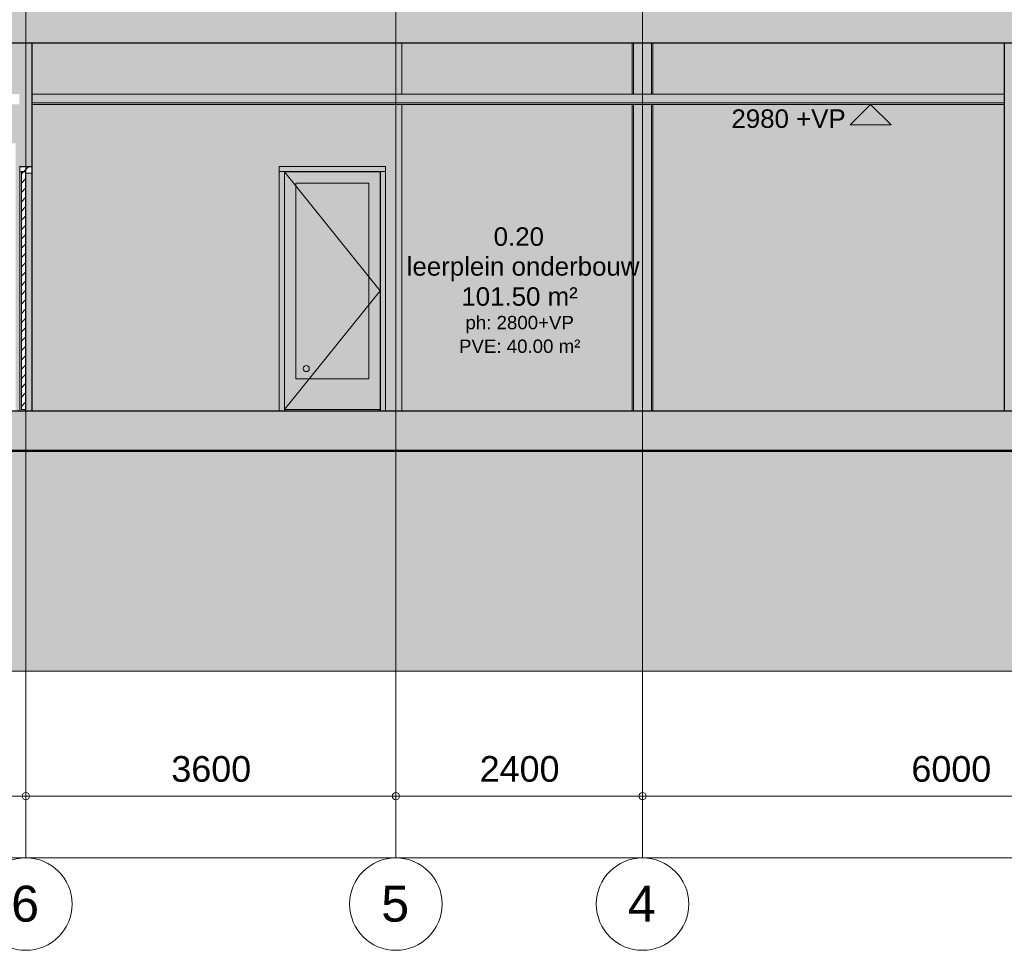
# Model space of a CAD drawing. Header units: millimetres. Extents: x -85630 to 257083, y -5697 to 14715.
# Tile 20 of 93: x -30159 to -20580, y -5250 to 3804. Entities that reach past the tile are written whole.
import ezdxf

# ---------------------------------------------------------------- set-up
doc = ezdxf.new("R2010")
doc.units = ezdxf.units.MM
for name, pattern in [('HAZ_hartlijn', [8, 5, -1, 1, -1]), ('Hidden', [7.14375, 4.7625, -2.38125]), ('THO_stramienlijn', [20, 17, -1.5, 0, -1.5])]:
    doc.linetypes.add(name, pattern=pattern)
for name, color, linetype, lineweight in [('A-ANNO-DIMS', 7, 'Continuous', 13), ('A-ANNO-DIMS-100', 7, 'Continuous', 13), ('A-AREA-IDEN', 7, 'Continuous', 13), ('A-CLNG', 7, 'Continuous', 13), ('A-CLNG-PATT', 7, 'Continuous', 13), ('A-DETL-GENF', 7, 'Continuous', 13), ('A-DOOR', 7, 'Continuous', 13), ('A-FLOR', 7, 'Continuous', 18), ('A-FLOR-LEVL', 7, 'Continuous', 13), ('A-GENM', 7, 'Continuous', 13), ('A-WALL-PATT', 7, 'Continuous', 25), ('C-TOPO', 7, 'Continuous', 13), ('C-TOPO-PATT', 7, 'Continuous', 50), ('G-ANNO-DIMS', 7, 'Continuous', 13), ('I-WALL', 7, 'Continuous', 18), ('S-COLS', 7, 'Continuous', 13), ('S-GRID', 7, 'Continuous', 13), ('S-GRID-IDEN', 7, 'Continuous', 13)]:
    doc.layers.add(name, color=color, linetype=linetype, lineweight=lineweight)
doc.styles.add('Arial', font='arial.ttf', dxfattribs={"height": 250})
doc.styles.add('Arial_1', font='arial.ttf', dxfattribs={"height": 180})
doc.styles.add('Arial_2', font='arial.ttf', dxfattribs={"height": 350})
doc.styles.add('Arial_3', font='arial.ttf', dxfattribs={"height": 130})
doc.dimstyles.new('THO_25_-_transparant', dxfattribs={"dimscale": 304.8, "dimtxt": 0.836827, "dimasz": 0.229659, "dimexe": 0.459318, "dimexo": 0.0625, "dimgap": 0.213255, "dimtad": 1, "dimdec": 3, "dimlfac": 304.8, "dimrnd": 0.001, "dimdsep": 46, "dimtxsty": 'Arial', "dimblk1": 'DOTBLANK', "dimblk2": 'DOTBLANK', "dimsah": 1, "dimcen": 0.09, "dimdle": 0.229659, "dimazin": 0, "dimtfac": 1, "dimtdec": 4, "dimtix": 1, "dimtmove": 0, "dimatfit": 3, "dimfxl": 0.001507, "dimfxlon": 1, "dimtvp": 1, "dimtolj": 1, "dimtzin": 0, "dimarcsym": 2})
pattern_1 = [(45, (-65225.66, -375.99), (-45.25483, 45.25483), [])]

# ---------------------------------------------------------------- blocks, each defined once
blk = doc.blocks.new('NLRS_32_DO_WB_binnen deurkozijn hout_gen_tho - 930x2315 enkel met glas_ linksdraaiend-2036053-01 doorsnede AA _plotview_')
at = {"layer": 'A-DOOR', "true_color": 0x7f7f7f}
blk.add_hatch(color=8, dxfattribs=at).paths.add_polyline_path([(-26666.635701, 0), (-26666.635701, 10), (-27566.635701, 10), (-27566.635701, 0), (-26761.635701, 0)])
blk = doc.blocks.new('NLRS_32_DO_WPB_binnen deurkozijn hout_gen_tho - enkele deur met glas_ linksdraaiend-2036054-01 doorsnede AA _plotview_')
at = {"layer": 'A-DOOR', "true_color": 0xfafafa}
for points in [[(-27596.474654, 2327), (-26599.635701, 2327), (-26599.635701, 2377), (-27633.635701, 2377), (-27633.635701, 2327)], [(-27596.474654, 0), (-27583.635701, 0), (-27583.635701, 2327), (-27633.635701, 2327), (-27633.635701, 0)], [(-26649.635701, 2310), (-26649.635701, 2327), (-27583.635701, 2327), (-27583.635701, 2310), (-27581.635701, 2310), (-27581.635701, 2325), (-26651.635701, 2325), (-26651.635701, 2310)], [(-27583.635701, 0), (-27566.635701, 0), (-27566.635701, 10), (-27581.635701, 10), (-27581.635701, 2310), (-27583.635701, 2310), (-27583.635701, 10)], [(-26666.635701, 0), (-26649.635701, 0), (-26649.635701, 2310), (-26651.635701, 2310), (-26651.635701, 10), (-26666.635701, 10)], [(-26599.635701, 0), (-26599.635701, 2327), (-26649.635701, 2327), (-26649.635701, 0)]]:
    blk.add_hatch(color=7, dxfattribs=at).paths.add_polyline_path(points)
at = {"layer": 'A-DOOR'}
for p, q in [((-27583.635701, 2327), (-27633.635701, 2327)), ((-26599.635701, 2327), (-27633.635701, 2327)), ((-27583.635701, 2327), (-27583.635701, 0)), ((-27581.635701, 2310), (-27583.635701, 2310)), ((-27583.635701, 2310), (-27581.635701, 2310)), ((-26651.635701, 2310), (-26649.635701, 2310)), ((-26649.635701, 2310), (-26651.635701, 2310)), ((-26649.635701, 0), (-26649.635701, 2327)), ((-26599.635701, 2327), (-26649.635701, 2327)), ((-27566.635701, 0), (-27566.635701, 10)), ((-26666.635701, 10), (-26666.635701, 0))]:
    blk.add_line(p, q, dxfattribs=at)
blk = doc.blocks.new('NLRS_32_DO_UN_deur_gen_tho - deur met glasvlak_ linksdraaiend-1905430-01 doorsnede AA _plotview_')
at = {"layer": 'A-GENM', "true_color": 0xfafafa}
h = blk.add_hatch(color=7, dxfattribs=at)
h.paths.add_polyline_path([(-26651.635701, 10), (-26651.635701, 2325), (-27581.635701, 2325), (-27581.635701, 10)])
h.paths.add_polyline_path([(-27471.635701, 310), (-27471.635701, 2215), (-26761.635701, 2215), (-26761.635701, 310), (-26931.170173, 310)])
at = {"layer": 'A-GENM'}
for p, q in [((-27581.635701, 10), (-27581.635701, 2325)), ((-26651.635701, 2325), (-27581.635701, 2325)), ((-27581.635701, 2325), (-26651.635701, 1167.5)), ((-26651.635701, 2325), (-26651.635701, 10)), ((-27471.635701, 2215), (-27471.635701, 310)), ((-27471.635701, 2215), (-26761.635701, 2215)), ((-26761.635701, 310), (-26761.635701, 2215)), ((-26651.635701, 1167.5), (-27581.635701, 10)), ((-27471.635701, 310), (-26761.635701, 310)), ((-26651.635701, 10), (-27581.635701, 10))]:
    blk.add_line(p, q, dxfattribs=at)
blk = doc.blocks.new('NLRS_28_SCO_UN_koker_gen_bcb - K200_200_12_5-2195922-01 doorsnede AA _plotview_')
at = {"layer": 'S-COLS', "linetype": 'Hidden', "true_color": 0x7186a5}
h = blk.add_hatch(color=252, dxfattribs=at)
h.paths.add_polyline_path([(-23999.7, 0), (-23999.7, 2980), (-24199.7, 2980), (-24199.7, 0)])
h.paths.add_polyline_path([(-23999.7, 3080), (-23999.7, 3580), (-24199.7, 3580), (-24199.7, 3080)])
at = {"layer": 'S-COLS'}
for p, q in [((-24199.7, 3080), (-24199.7, 3580)), ((-23999.7, 3580), (-23999.7, 3080)), ((-24199.7, 0), (-24199.7, 2980)), ((-23999.7, 2980), (-23999.7, 0))]:
    blk.add_line(p, q, dxfattribs=at)
at = {"layer": 'S-COLS', "linetype": 'Hidden'}
for p, q in [((-24187.2, 3580), (-24187.2, 3080)), ((-24012.2, 3080), (-24012.2, 3580)), ((-24187.2, 2980), (-24187.2, 0)), ((-24012.2, 0), (-24012.2, 2980))]:
    blk.add_line(p, q, dxfattribs=at)
blk = doc.blocks.new('NLRS_28_SCO_UN_koker_gen_bcb - K200_200_12_5-V25-01 doorsnede AA _plotview_')
at = {"layer": 'S-COLS', "linetype": 'Hidden', "true_color": 0x7186a5}
h = blk.add_hatch(color=252, dxfattribs=at)
h.paths.add_polyline_path([(-21216.8, 0), (-21216.8, 2980), (-21352.2, 2980), (-21352.2, 0)])
h.paths.add_polyline_path([(-21216.8, 3080), (-21216.8, 3580), (-21352.2, 3580), (-21352.2, 3080)])
blk = doc.blocks.new('NLRS_32_DO_WPB_binnen deurkozijn hout_gen_tho - enkele deur_ rechtsdraaiend-V26-01 doorsnede AA _plotview_')
at = {"layer": 'A-DOOR'}
h = blk.add_hatch(dxfattribs=at)
h.set_pattern_fill('FP_2', color=256, style=0, pattern_type=2)
h.set_pattern_definition(pattern_1)
h.paths.add_polyline_path([(-30102.635701, 2310), (-30042.635701, 2310), (-30042.635701, 2377), (-30156.635701, 2377), (-30156.635701, 2327), (-30102.635701, 2327)])
at = {"layer": 'A-DOOR', "true_color": 0xfafafa}
for points in [[(-30142.635701, 0), (-30102.635701, 0), (-30102.635701, 10), (-30142.635701, 10), (-30142.635701, 2325), (-30102.635701, 2325), (-30102.635701, 2327), (-30156.635701, 2327), (-30156.635701, 0)], [(-30102.635701, 0), (-30042.635701, 0), (-30042.635701, 2310), (-30102.635701, 2310), (-30102.635701, 10)]]:
    blk.add_hatch(color=7, dxfattribs=at).paths.add_polyline_path(points)
at = {"layer": 'A-DOOR'}
for p, q in [((-30042.635701, 2377), (-30156.635701, 2377)), ((-30156.635701, 2377), (-30156.635701, 2327)), ((-30156.635701, 2327), (-30156.635701, 0)), ((-30156.635701, 2327), (-30102.635701, 2327)), ((-30102.635701, 2327), (-30102.635701, 2310)), ((-30102.635701, 2310), (-30042.635701, 2310)), ((-30042.635701, 2310), (-30042.635701, 2377)), ((-30042.635701, 0), (-30042.635701, 2310)), ((-30102.635701, 0), (-30102.635701, 10))]:
    blk.add_line(p, q, dxfattribs=at)
blk = doc.blocks.new('NLRS_32_DO_UN_deur_gen_tho - dichte deur_ rechtsdraaiend-V27-01 doorsnede AA _plotview_')
at = {"layer": 'A-GENM'}
h = blk.add_hatch(dxfattribs=at)
h.set_pattern_fill('FP_2', color=256, style=0, pattern_type=2)
h.set_pattern_definition(pattern_1)
h.paths.add_polyline_path([(-30102.635701, 10), (-30102.635701, 2325), (-30142.635701, 2325), (-30142.635701, 10)])
at = {"layer": 'A-GENM', "lineweight": 18}
for p, q in [((-30102.635701, 2325), (-30142.635701, 2325)), ((-30142.635701, 2325), (-30142.635701, 10)), ((-30102.635701, 10), (-30102.635701, 2325)), ((-30142.635701, 10), (-30102.635701, 10))]:
    blk.add_line(p, q, dxfattribs=at)
blk = doc.blocks.new('NLRS_32_DO_UN_glasvlakvulling_gen_tho - enkelglas-V30-01 doorsnede AA _plotview_')
at = {"layer": 'A-GENM', "true_color": 0xd7e6e6}
blk.add_hatch(color=254, dxfattribs=at).paths.add_polyline_path([(-26931.2, 310), (-26761.6, 310), (-26761.6, 2215), (-27471.6, 2215), (-27471.6, 310)])
at = {"layer": 'A-DETL-GENF'}
blk.add_circle((-27371.6, 410), 30, dxfattribs=at)
blk = doc.blocks.new('NLRS_01_DI_UN_afbreeklijn_gen_tho - afbreeklijn-2412367-01 doorsnede AA _plotview_')
at = {"layer": 'A-DETL-GENF', "linetype": 'HAZ_hartlijn', "lineweight": 18}
blk.add_line((481.1, -2533), (-83030.4, -2533), dxfattribs=at)
blk = doc.blocks.new('DIMBLOCK1-01 doorsnede AA _plotview_')
at = {"layer": 'A-ANNO-DIMS-100'}
for p, q in [((-71799.6, -4350), (-71799.6, -4210)), ((-9999.6, -4350), (-9999.6, -4210)), ((-9929.6, -4350), (-71869.6, -4350)), ((-71799.6, -4350), (-71799.6, -4490)), ((-9999.6, -4350), (-9999.6, -4490))]:
    blk.add_line(p, q, dxfattribs=at)
for centre in [(-71799.6, -4350), (-9999.6, -4350)]:
    blk.add_circle(centre, 35, dxfattribs=at)
at = {"layer": 'A-ANNO-DIMS-100', "color": 0, "insert": (-41380.3, -3960.4), "char_height": 250, "width": 1153.678, "attachment_point": 1, "line_spacing_factor": 0.941778, "style": 'Arial'}
blk.add_mtext('61800', dxfattribs=at)
blk = doc.blocks.new('_DotBlank')
at = {"color": 0, "linetype": 'ByBlock', "lineweight": -2}
blk.add_line((-0.5, 0), (-1, 0), dxfattribs=at)
blk.add_circle((0, 0), 0.5, dxfattribs=at)
blk = doc.blocks.new('DIMBLOCK4-01 doorsnede AA _plotview_')
at = {"layer": 'A-ANNO-DIMS-100'}
for p, q in [((-24099.6, -3750), (-24099.6, -3610)), ((-18099.6, -3750), (-18099.6, -3610)), ((-18099.6, -3750), (-24099.6, -3750)), ((-24099.6, -3750), (-24099.6, -3890)), ((-18099.6, -3750), (-18099.6, -3890))]:
    blk.add_line(p, q, dxfattribs=at)
for centre in [(-24099.6, -3750), (-18099.6, -3750)]:
    blk.add_circle(centre, 35, dxfattribs=at)
at = {"layer": 'A-ANNO-DIMS-100', "color": 0, "insert": (-21484.2, -3360.4), "char_height": 250, "width": 922.942, "attachment_point": 1, "line_spacing_factor": 0.941778, "style": 'Arial'}
blk.add_mtext('6000', dxfattribs=at)
blk = doc.blocks.new('DIMBLOCK5-01 doorsnede AA _plotview_')
at = {"layer": 'A-ANNO-DIMS-100'}
for p, q in [((-26499.6, -3750), (-26499.6, -3610)), ((-24099.6, -3750), (-24099.6, -3610)), ((-24099.6, -3750), (-26499.6, -3750)), ((-26499.6, -3750), (-26499.6, -3890)), ((-24099.6, -3750), (-24099.6, -3890))]:
    blk.add_line(p, q, dxfattribs=at)
for centre in [(-26499.6, -3750), (-24099.6, -3750)]:
    blk.add_circle(centre, 35, dxfattribs=at)
at = {"layer": 'A-ANNO-DIMS-100', "color": 0, "insert": (-25684.2, -3360.4), "char_height": 250, "width": 922.942, "attachment_point": 1, "line_spacing_factor": 0.941778, "style": 'Arial'}
blk.add_mtext('2400', dxfattribs=at)
blk = doc.blocks.new('DIMBLOCK6-01 doorsnede AA _plotview_')
at = {"layer": 'A-ANNO-DIMS-100'}
for p, q in [((-30099.6, -3750), (-30099.6, -3610)), ((-26499.6, -3750), (-26499.6, -3610)), ((-26499.6, -3750), (-30099.6, -3750)), ((-30099.6, -3750), (-30099.6, -3890)), ((-26499.6, -3750), (-26499.6, -3890))]:
    blk.add_line(p, q, dxfattribs=at)
for centre in [(-30099.6, -3750), (-26499.6, -3750)]:
    blk.add_circle(centre, 35, dxfattribs=at)
at = {"layer": 'A-ANNO-DIMS-100', "color": 0, "insert": (-28684.2, -3360.4), "char_height": 250, "width": 922.942, "attachment_point": 1, "line_spacing_factor": 0.941778, "style": 'Arial'}
blk.add_mtext('3600', dxfattribs=at)
blk = doc.blocks.new('DIMBLOCK7-01 doorsnede AA _plotview_')
at = {"layer": 'A-ANNO-DIMS-100'}
for p, q in [((-33699.6, -3750), (-33699.6, -3610)), ((-30099.6, -3750), (-30099.6, -3610)), ((-30099.6, -3750), (-33699.6, -3750)), ((-33699.6, -3750), (-33699.6, -3890)), ((-30099.6, -3750), (-30099.6, -3890))]:
    blk.add_line(p, q, dxfattribs=at)
for centre in [(-33699.6, -3750), (-30099.6, -3750)]:
    blk.add_circle(centre, 35, dxfattribs=at)
at = {"layer": 'A-ANNO-DIMS-100', "color": 0, "insert": (-32284.2, -3360.4), "char_height": 250, "width": 922.942, "attachment_point": 1, "line_spacing_factor": 0.941778, "style": 'Arial'}
blk.add_mtext('3600', dxfattribs=at)
blk = doc.blocks.new('Grid - Stramienbol 9_0mm-3500-01 doorsnede AA _plotview_')
at = {"layer": 'S-GRID-IDEN'}
blk.add_circle((-9999.635701, -4800), 450, dxfattribs=at)
blk = doc.blocks.new('Spot Elevations - arrow below 13mm-1358115-01 doorsnede AA _plotview_')
at = {"layer": 'G-ANNO-DIMS'}
for p, q in [((-52837.8, 2780), (-52637.8, 2980)), ((-52837.8, 2980), (-52437.8, 2980)), ((-52637.8, 2980), (-52437.8, 2780)), ((-52437.8, 2780), (-52837.8, 2780))]:
    blk.add_line(p, q, dxfattribs=at)

msp = doc.modelspace()

# ---------------------------------------------------------------- hatches: boundary and pattern name
at = {"layer": 'A-CLNG', "true_color": 0xebebeb}
msp.add_hatch(color=7, dxfattribs=at).paths.add_polyline_path([(-26265.8656913, 2980), (-20580.4344094, 2980), (-20580.4344094, 2995), (-30037.135701, 2995), (-30037.135701, 2980), (-27596.474654, 2980)])
at = {"layer": 'A-CLNG-PATT', "true_color": 0xc8ffff}
msp.add_hatch(color=7, dxfattribs=at).paths.add_polyline_path([(-26265.8656913, 2995), (-20580.4344094, 2995), (-20580.4344094, 3080), (-30037.135701, 3080), (-30037.135701, 2995), (-27596.474654, 2995)])
at = {"layer": 'A-FLOR', "true_color": 0x7f7f7f}
for points in [[(-43563.7822064, 3580), (-9551.0096308, 3580), (-9551.0096308, 3990), (-72240.4589406, 3990), (-72240.4589406, 3580), (-44894.3911691, 3580)], [(-70805.6625126, -390), (-10994.1039382, -390), (-10994.1039382, 0), (-70805.6625126, 0)]]:
    msp.add_hatch(color=8, dxfattribs=at).paths.add_polyline_path(points)
at = {"layer": 'A-WALL-PATT', "true_color": 0xf0f0f0}
h = msp.add_hatch(color=7, dxfattribs=at)
h.paths.add_polyline_path([(-27633.635701, 0), (-27633.635701, 2377), (-26599.635701, 2377), (-26599.635701, 0), (-26440.6249358, 0), (-26440.6249358, 2980), (-30037.135701, 2980), (-30037.135701, 0), (-27762.8007743, 0)])
h.paths.add_polyline_path([(-33762.135701, 0), (-31599.635701, 0), (-31599.635701, 2600), (-30199.635701, 2600), (-30199.635701, 0), (-30162.135701, 0), (-30162.135701, 2980), (-33762.135701, 2980), (-33762.135701, 10.1667987)])
h.paths.add_polyline_path([(-26936.4731341, 3080), (-26440.6249358, 3080), (-26440.6249358, 3580), (-30037.135701, 3580), (-30037.135701, 3080), (-27596.474654, 3080)])
h.paths.add_polyline_path([(-32662.977367, 3080), (-30162.135701, 3080), (-30162.135701, 3580), (-33762.135701, 3580), (-33762.135701, 3080), (-32918.9105048, 3080)])
at = {"layer": 'A-WALL-PATT', "lineweight": 18, "true_color": 0xafafaf}
msp.add_hatch(color=253, dxfattribs=at).paths.add_polyline_path([(-30037.135701, 2377), (-30037.135701, 3580), (-30162.135701, 3580), (-30162.135701, 2377)])
at = {"layer": 'A-WALL-PATT', "lineweight": 18, "true_color": 0xd7e6e6}
msp.add_hatch(color=254, dxfattribs=at).paths.add_polyline_path([(-20408.4295019, 0), (-20408.4295019, 3580), (-20580.4344094, 3580), (-20580.4344094, 0)])
at = {"layer": 'C-TOPO-PATT', "lineweight": 13, "true_color": 0xc0c0c0}
msp.add_hatch(color=9, dxfattribs=at).paths.add_polyline_path([(-83030.4054534, -2533), (481.1340514, -2533), (481.1340514, -63), (-10994.1039382, -63), (-10994.1039382, -390), (-70805.6625126, -390), (-70805.6625126, -63), (-83030.4054534, -63), (-83030.4054534, -1123.4138626)])
at = {"layer": 'I-WALL', "true_color": 0xd7e6e6}
h = msp.add_hatch(color=254, dxfattribs=at)
h.paths.add_polyline_path([(-23999.6740145, 0), (-21352.1898517, 0), (-21352.1898517, 2980), (-23999.6740145, 2980), (-23999.6740145, 68.8768707)])
h.paths.add_polyline_path([(-24935.2567286, 0), (-24199.6740145, 0), (-24199.6740145, 2980), (-26440.6249358, 2980), (-26440.6249358, 0)])
h.paths.add_polyline_path([(-24199.6740145, 3080), (-24199.6740145, 3580), (-26440.6249358, 3580), (-26440.6249358, 3080), (-24935.2567286, 3080)])
h.paths.add_polyline_path([(-22274.0388032, 3080), (-21352.1898517, 3080), (-21352.1898517, 3580), (-23999.6740145, 3580), (-23999.6740145, 3080)])
h = msp.add_hatch(color=254, dxfattribs=at)
h.paths.add_polyline_path([(-21216.7705509, 0), (-20580.4344094, 0), (-20580.4344094, 2980), (-21216.7705509, 2980), (-21216.7705509, 68.8768707)])
h.paths.add_polyline_path([(-21216.7705509, 3080), (-20580.4344094, 3080), (-20580.4344094, 3580), (-21216.7705509, 3580), (-21216.7705509, 3396.0177592)])

# ---------------------------------------------------------------- linework, layer by layer
at = {"layer": 'A-CLNG'}
for p, q in [((-20580.4344094, 3080), (-30037.135701, 3080)), ((-20580.4344094, 2995), (-30037.135701, 2995)), ((-30037.135701, 2980), (-20580.4344094, 2980))]:
    msp.add_line(p, q, dxfattribs=at)
at = {"layer": 'A-FLOR', "lineweight": 25}
for p, q in [((-72240.4589406, 3580), (-9551.0096308, 3580)), ((-70805.6625126, 0), (-10993.6241215, 0))]:
    msp.add_line(p, q, dxfattribs=at)
at = {"layer": 'A-FLOR-LEVL', "color": 5, "linetype": 'THO_stramienlijn', "true_color": 0x0000ff}
msp.add_line((-83026.5468043, 0), (126.8448783, 0), dxfattribs=at)
at = {"layer": 'C-TOPO', "lineweight": 50}
msp.add_line((-10994.1039382, -390), (-70805.6625126, -390), dxfattribs=at)
at = {"layer": 'I-WALL', "lineweight": 25}
for p, q in [((-30037.135701, 2377), (-30037.135701, 3580)), ((-20580.4344094, 3580), (-20580.4344094, 0)), ((-30162.135701, 2377), (-30037.135701, 2377))]:
    msp.add_line(p, q, dxfattribs=at)
at = {"layer": 'I-WALL'}
for p, q in [((-26440.6249358, 3580), (-26440.6249358, 3080)), ((-26440.6249358, 2980), (-26440.6249358, 0)), ((-30037.135701, 2377), (-30037.135701, 0)), ((-27633.635701, 0), (-27633.635701, 2377)), ((-27633.635701, 2377), (-26599.635701, 2377)), ((-26599.635701, 2377), (-26599.635701, 0))]:
    msp.add_line(p, q, dxfattribs=at)
at = {"layer": 'S-GRID', "color": 5, "linetype": 'THO_stramienlijn', "true_color": 0x0000ff}
for p, q in [((-30099.635701, -4350), (-30099.635701, 13370)), ((-26499.635701, -4350), (-26499.635701, 13370)), ((-24099.635701, -4350), (-24099.635701, 13370))]:
    msp.add_line(p, q, dxfattribs=at)

# ---------------------------------------------------------------- block references
at = {"layer": 'A-DETL-GENF'}
msp.add_blockref('NLRS_32_DO_UN_glasvlakvulling_gen_tho - enkelglas-V30-01 doorsnede AA _plotview_', (0, 0), dxfattribs=at)
at = {"layer": 'A-DETL-GENF', "linetype": 'HAZ_hartlijn', "lineweight": 18}
msp.add_blockref('NLRS_01_DI_UN_afbreeklijn_gen_tho - afbreeklijn-2412367-01 doorsnede AA _plotview_', (0, 0), dxfattribs=at)
at = {"layer": 'A-DOOR'}
msp.add_blockref('NLRS_32_DO_WPB_binnen deurkozijn hout_gen_tho - enkele deur met glas_ linksdraaiend-2036054-01 doorsnede AA _plotview_', (0, 0), dxfattribs=at)
at = {"layer": 'A-DOOR', "color": 8, "true_color": 0x7f7f7f}
msp.add_blockref('NLRS_32_DO_WB_binnen deurkozijn hout_gen_tho - 930x2315 enkel met glas_ linksdraaiend-2036053-01 doorsnede AA _plotview_', (0, 0), dxfattribs=at)
at = {"layer": 'A-GENM'}
for name in ['NLRS_32_DO_WPB_binnen deurkozijn hout_gen_tho - enkele deur_ rechtsdraaiend-V26-01 doorsnede AA _plotview_', 'NLRS_32_DO_UN_deur_gen_tho - dichte deur_ rechtsdraaiend-V27-01 doorsnede AA _plotview_', 'NLRS_32_DO_UN_deur_gen_tho - deur met glasvlak_ linksdraaiend-1905430-01 doorsnede AA _plotview_']:
    msp.add_blockref(name, (0, 0), dxfattribs=at)
at = {"layer": 'G-ANNO-DIMS'}
msp.add_blockref('Spot Elevations - arrow below 13mm-1358115-01 doorsnede AA _plotview_', (30756.256158, 0), dxfattribs=at)
at = {"layer": 'S-COLS', "linetype": 'Hidden'}
for name in ['NLRS_28_SCO_UN_koker_gen_bcb - K200_200_12_5-2195922-01 doorsnede AA _plotview_', 'NLRS_28_SCO_UN_koker_gen_bcb - K200_200_12_5-V25-01 doorsnede AA _plotview_']:
    msp.add_blockref(name, (0, 0), dxfattribs=at)
at = {"layer": 'S-GRID-IDEN'}
for p in [(-20100, 0), (-16500, 0), (-14100, 0)]:
    msp.add_blockref('Grid - Stramienbol 9_0mm-3500-01 doorsnede AA _plotview_', p, dxfattribs=at)

# ---------------------------------------------------------------- texts
at = {"layer": 'A-AREA-IDEN', "attachment_point": 1}
for s, insert, char_height, width, style in [('0.20', (-25548.3820262, 1783.7301988), 180, 585.231875, 'Arial_1'), ('leerplein onderbouw', (-26394.3006335, 1493.612268), 180, 2645.56875, 'Arial_1'), ('101.50 m²', (-25862.3820262, 1200.8599015), 180, 1346.835, 'Arial_1'), ('ph: 2800+VP', (-25822.8820262, 922.2118023), 130, 1250.6325, 'Arial_3'), ('PVE: 40.00 m²', (-25885.3820262, 692.2118023), 130, 1402.953125, 'Arial_3')]:
    msp.add_mtext(s, dxfattribs=dict(at, insert=insert, char_height=char_height, width=width, style=style))
at = {"layer": 'G-ANNO-DIMS', "insert": (-23235.1922324, 2931.1479684), "char_height": 180, "width": 1328.794312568, "attachment_point": 1, "line_spacing_factor": 0.941778, "style": 'Arial_1'}
msp.add_mtext('2980 +VP', dxfattribs=at)
at = {"layer": 'S-GRID-IDEN', "char_height": 350, "width": 336.70875, "attachment_point": 1, "style": 'Arial_2'}
for s, insert in [('6', (-30242.2577705, -4621.2566012)), ('5', (-26642.2577705, -4621.2566012)), ('4', (-24242.2577705, -4621.2566012))]:
    msp.add_mtext(s, dxfattribs=dict(at, insert=insert))

# ---------------------------------------------------------------- dimensions: what is measured, and where the dimension line sits
at = {"layer": 'A-ANNO-DIMS'}
for base, p1, p2, override, picture, middle in [((-33699.6357010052, -3750.0000000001), (-30099.6357010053, -3890.0000000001), (-33699.6357010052, -3890.0000000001), {"dimpost": '<>', "dimfxl": 3600}, 'DIMBLOCK7-01 doorsnede AA _plotview_', (-31899.6357010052, -3557.3567523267)), ((-30099.6357010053, -3750.0000000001), (-26499.6357010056, -3890.0000000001), (-30099.6357010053, -3890.0000000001), {"dimpost": '<>', "dimfxl": 3600}, 'DIMBLOCK6-01 doorsnede AA _plotview_', (-28299.6357010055, -3557.3567523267)), ((-26499.6357010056, -3750.0000000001), (-24099.6357010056, -3890.0000000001), (-26499.6357010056, -3890.0000000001), {"dimpost": '<>', "dimfxl": 2400}, 'DIMBLOCK5-01 doorsnede AA _plotview_', (-25299.6357010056, -3557.2714862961)), ((-24099.6357010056, -3750.0000000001), (-18099.6357010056, -3890.0000000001), (-24099.6357010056, -3890.0000000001), {"dimpost": '<>', "dimfxl": 6000}, 'DIMBLOCK4-01 doorsnede AA _plotview_', (-21099.6357010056, -3557.3567523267)), ((-71799.6357010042, -4350.0000000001), (-9999.6357010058, -4490.0000000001), (-71799.6357010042, -4490.0000000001), {"dimpost": '<>', "dimfxl": 61800}, 'DIMBLOCK1-01 doorsnede AA _plotview_', (-40899.635701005, -4157.2714862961))]:
    dim = msp.add_linear_dim(base=base, p1=p1, p2=p2, dimstyle='THO_25_-_transparant', override=override, dxfattribs=at)
    dim.commit()
    dim.dimension.update_dxf_attribs({"geometry": picture, "text_midpoint": middle})

doc.saveas('drawing.dxf')
